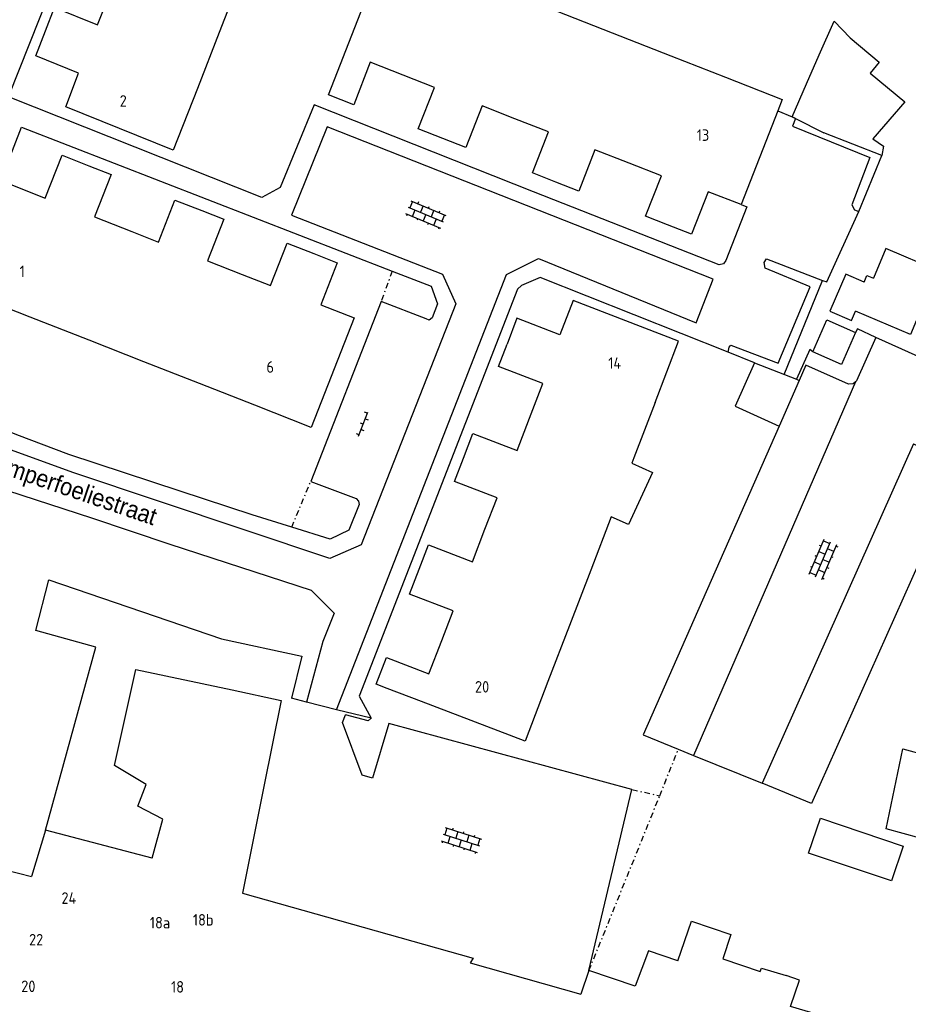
# Model space of a CAD drawing. Header units: metres. Extents: x 140889 to 142041, y 457117 to 459235.
# Tile 8 of 38: x 141103 to 141180, y 457389 to 457475. Entities that reach past the tile are written whole.
import ezdxf

# ---------------------------------------------------------------- set-up
doc = ezdxf.new("R2010")
doc.units = ezdxf.units.M
for name, pattern in [('DASHDOT', [1, 0.5, -0.25, 0, -0.25]), ('DGN1', [66.048924, 0, -66.048924]), ('DGN2', [88.065232, 44.032616, -44.032616])]:
    doc.linetypes.add(name, pattern=pattern)
for name, color, linetype in [('GEO_Bijgebouw', 251, 'CONTINUOUS'), ('GEO_Dakrand', 251, 'DGN1'), ('GEO_Dakrand bijgebouw', 251, 'DGN2'), ('GEO_Hoofdgebouw', 251, 'CONTINUOUS'), ('GEO_Huisnummer', 251, 'CONTINUOUS'), ('GEO_Kant verharding', 251, 'CONTINUOUS'), ('GEO_Overige lijn', 251, 'CONTINUOUS'), ('GEO_Straatnaam', 251, 'CONTINUOUS'), ('GEO_Symbool open verharding', 251, 'CONTINUOUS'), ('GEO_Terreinafscheiding', 251, 'CONTINUOUS')]:
    doc.layers.add(name, color=color, linetype=linetype)
doc.styles.add('style2', font='isocp.shx')
doc.styles.add('TXT_Newae', font='arial.ttf')

msp = doc.modelspace()

# ---------------------------------------------------------------- linework, layer by layer
at = {"layer": 'GEO_Bijgebouw', "linetype": 'Continuous', "flags": 128}
for points in [[(141177.945, 457462.892), (141172.916, 457464.858)], [(141176.411, 457451.924), (141176.659, 457452.51), (141177.218, 457452.274)], [(141181.696, 457450.38), (141180.436, 457447.401), (141175.68, 457449.413)]]:
    msp.add_lwpolyline(points, dxfattribs=at)
at = {"layer": 'GEO_Dakrand', "linetype": 'Continuous', "flags": 128}
for points in [[(141156.27, 457436.246), (141158.055, 457435.431), (141155.992, 457430.914), (141154.486, 457431.602)], [(141160.266, 457393.101), (141161.437, 457396.547), (141164.864, 457395.382), (141164.155, 457393.293), (141167.415, 457392.186)], [(141173.208, 457384.764), (141174.349, 457387.882), (141170.041, 457389.156), (141170.815, 457391.442), (141169.656, 457391.824)]]:
    msp.add_lwpolyline(points, dxfattribs=at)
at = {"layer": 'GEO_Dakrand bijgebouw', "linetype": 'Continuous', "flags": 128}
for points in [[(141170.174, 457466.245), (141171.427, 457469.111), (141172.53, 457471.623), (141173.813, 457474.562), (141175.193, 457473.113)], [(141170.174, 457466.245), (141170.466, 457466.122)], [(141170.466, 457466.122), (141172.916, 457464.858)], [(141181.696, 457450.38), (141182.779, 457452.932), (141178.304, 457454.832), (141177.218, 457452.274)], [(141176.411, 457451.924), (141174.821, 457452.612), (141173.436, 457449.412), (141175.326, 457448.595), (141175.68, 457449.413)], [(141166.924, 457444.945), (141165.228, 457441.168), (141169.04, 457439.456)], [(141166.924, 457444.945), (141170.552, 457443.507)], [(141170.782, 457443.408), (141169.04, 457439.456)], [(141170.552, 457443.507), (141170.782, 457443.408)], [(141171.606, 457402.451), (141172.624, 457405.475), (141179.814, 457403.054), (141178.796, 457400.031), (141171.606, 457402.451)]]:
    msp.add_lwpolyline(points, dxfattribs=at)
at = {"layer": 'GEO_Hoofdgebouw', "linetype": 'Continuous', "flags": 128}
for points in [[(141136.433, 457469.878), (141133.594, 457470.99), (141132.153, 457467.311), (141129.968, 457468.167), (141135.069, 457481.189), (141140.029, 457479.247)], [(141122.399, 457478.466), (141120.485, 457473.557)], [(141105.42, 457473.697), (141106.21, 457475.732), (141109.94, 457474.239), (141111.056, 457477.055)], [(141149.706, 457475.457), (141154.572, 457473.551)], [(141118.598, 457468.719), (141116.51, 457463.363), (141107.179, 457467.112), (141108.276, 457470.042), (141104.585, 457471.545), (141105.42, 457473.697)], [(141120.485, 457473.557), (141118.598, 457468.719)], [(141154.572, 457473.551), (141159.662, 457471.558)], [(141175.193, 457473.113), (141177.718, 457471.003), (141176.938, 457470.054), (141179.936, 457467.543), (141177.172, 457464.346), (141178.097, 457463.717), (141177.945, 457462.892)], [(141159.662, 457471.558), (141164.409, 457469.698)], [(141139.89, 457464.365), (141137.741, 457465.207), (141139.153, 457468.813), (141136.433, 457469.878)], [(141164.409, 457469.698), (141169.323, 457467.774), (141168.929, 457466.767)], [(141146.116, 457466.098), (141143.297, 457467.202), (141141.88, 457463.586), (141139.89, 457464.365)], [(141168.929, 457466.767), (141165.751, 457458.652)], [(141149.67, 457460.609), (141147.664, 457461.395), (141149.055, 457464.947), (141146.116, 457466.098)], [(141156.032, 457462.244), (141153.063, 457463.407), (141151.662, 457459.829), (141149.67, 457460.609)], [(141104.106, 457448.896), (141098.73, 457451.005), (141102.413, 457460.394), (141105.401, 457459.222), (141106.857, 457462.932), (141109.192, 457462.016)], [(141109.192, 457462.016), (141111.108, 457461.264), (141109.664, 457457.586), (141112.916, 457456.31)], [(141159.365, 457456.895), (141157.468, 457457.638), (141158.841, 457461.144), (141156.032, 457462.244)], [(141165.751, 457458.652), (141162.902, 457459.768), (141161.456, 457456.076), (141159.365, 457456.895)], [(141112.916, 457456.31), (141115.226, 457455.404), (141116.652, 457459.04), (141118.969, 457458.131)], [(141118.969, 457458.131), (141120.891, 457457.377), (141119.476, 457453.77), (141122.476, 457452.593)], [(141122.476, 457452.593), (141124.927, 457451.632), (141126.374, 457455.32), (141128.683, 457454.414)], [(141128.683, 457454.414), (141130.72, 457453.615), (141129.288, 457449.966), (141132.194, 457448.826), (141128.471, 457439.337), (141123.581, 457441.256)], [(141158.282, 457441.484), (141160.329, 457446.813), (141151.182, 457450.326), (141150.042, 457447.359), (141146.31, 457448.793), (141145.448, 457446.549)], [(141109.205, 457446.895), (141104.106, 457448.896)], [(141171.966, 457445.9), (141173.182, 457448.654)], [(141173.182, 457448.654), (141175.68, 457447.552)], [(141175.68, 457447.552), (141174.464, 457444.798), (141171.966, 457445.9)], [(141113.941, 457445.037), (141109.205, 457446.895)], [(141147.41, 457440.141), (141148.559, 457443.131), (141144.704, 457444.612), (141145.448, 457446.549)], [(141118.787, 457443.136), (141113.941, 457445.037)], [(141123.581, 457441.256), (141118.787, 457443.136)], [(141158.282, 457441.484), (141156.439, 457436.688)], [(141141.669, 457436.679), (141142.487, 457438.808), (141146.331, 457437.331), (141147.41, 457440.141)], [(141156.439, 457436.688), (141156.27, 457436.246)], [(141143.537, 457430.508), (141144.587, 457433.241), (141140.894, 457434.66), (141141.669, 457436.679)], [(141173.208, 457384.764), (141176.94, 457383.742), (141176.309, 457381.44), (141178.482, 457380.845), (141179.64, 457385.076), (141183.781, 457383.942), (141188.647, 457401.711), (141178.328, 457404.537), (141179.783, 457411.49), (141181.898, 457410.911), (141183.368, 457416.277), (141184.63, 457415.931), (141188.008, 457428.265), (141185.09, 457429.064), (141187.003, 457436.048)], [(141154.486, 457431.602), (141152.708, 457426.974)], [(141102.451, 457430.51), (141100.527, 457423.081), (141098.771, 457422.084), (141094.033, 457403.024), (141104.197, 457400.416)], [(141137.839, 457427.061), (141138.643, 457429.154), (141142.454, 457427.69), (141143.537, 457430.508)], [(141139.792, 457420.862), (141140.781, 457423.436), (141137.004, 457424.887), (141137.839, 457427.061)], [(141152.708, 457426.974), (141150.867, 457422.181)], [(141150.867, 457422.181), (141149, 457417.322)], [(141135.065, 457416.724), (141134.11, 457417.091), (141134.992, 457419.387), (141138.681, 457417.97), (141139.792, 457420.862)], [(141114.672, 457402.014), (141115.609, 457405.392), (141113.433, 457406.524), (141114.164, 457408.4), (141111.413, 457410.034), (141113.265, 457418.364), (141121.602, 457416.589)], [(141149, 457417.322), (141147.008, 457412.136), (141138.027, 457415.586)], [(141121.602, 457416.589), (141125.856, 457415.683), (141124.36, 457408.22)], [(141138.027, 457415.586), (141135.065, 457416.724)], [(141124.36, 457408.22), (141122.505, 457398.964)], [(141114.672, 457402.014), (141105.435, 457404.444), (141104.197, 457400.416)], [(141122.505, 457398.964), (141142.505, 457393.327), (141142.253, 457392.927), (141151.84, 457390.222)], [(141160.266, 457393.101), (141157.711, 457393.969), (141156.571, 457390.9), (141152.555, 457392.256), (141151.84, 457390.222)], [(141167.415, 457392.186), (141167.528, 457392.481), (141169.656, 457391.824)]]:
    msp.add_lwpolyline(points, dxfattribs=at)
at = {"layer": 'GEO_Kant verharding', "linetype": 'Continuous', "flags": 128}
for points in [[(141128.711, 457467.299), (141125.779, 457460.132), (141124.187, 457459.273), (141102.222, 457467.998), (141106.763, 457479.435), (141114.654, 457500)], [(141165.751, 457458.652), (141166.247, 457458.458), (141164.426, 457453.803), (141164.216, 457453.507), (141163.86, 457453.434), (141147.759, 457459.767), (141128.711, 457467.299)], [(141168.929, 457466.767), (141170.174, 457466.245)], [(141170.466, 457466.122), (141170.174, 457466.245)], [(141170.466, 457466.122), (141170.205, 457465.462), (141176.906, 457462.744), (141175.358, 457458.619), (141175.587, 457458.189), (141175.971, 457458.044)], [(141096.434, 457447.548), (141103.351, 457465.36)], [(141103.351, 457465.36), (141135.494, 457452.882)], [(141175.971, 457458.044), (141177.945, 457462.892)], [(141172.812, 457452.084), (141173.184, 457451.953), (141175.971, 457458.044)], [(141164.619, 457445.859), (141164.712, 457446.281), (141164.844, 457446.474), (141168.971, 457444.908), (141171.726, 457451.533), (141167.822, 457453.142), (141167.752, 457453.625), (141167.957, 457453.949), (141172.812, 457452.084)], [(141164.619, 457445.859), (141148.316, 457452.32), (141146.713, 457451.637), (141146.37, 457451.311), (141132.622, 457416.052), (141133.676, 457414.13)], [(141135.494, 457452.882), (141138.873, 457451.569), (141139.425, 457450.038), (141138.971, 457448.836), (141138.686, 457448.648), (141138.436, 457448.745), (141134.54, 457450.249)], [(141169.485, 457443.93), (141172.812, 457452.084)], [(141134.54, 457450.249), (141128.424, 457434.663)], [(141177.434, 457447.13), (141175.83, 457447.891), (141175.68, 457447.552)], [(141177.434, 457447.13), (141175.752, 457443.378), (141175.663, 457443.302)], [(141211.377, 457431.91), (141177.434, 457447.13)], [(141171.966, 457445.9), (141171.71, 457446.096), (141170.552, 457443.507)], [(141166.924, 457444.945), (141164.619, 457445.859)], [(141175.663, 457443.302), (141175.458, 457443.126), (141175.068, 457443.093), (141171.367, 457444.736), (141170.782, 457443.408)], [(141126.775, 457430.687), (141123.339, 457431.761), (141117.115, 457433.826), (141107.444, 457437), (141102.934, 457438.71), (141094.377, 457442.176)], [(141169.04, 457439.456), (141157.245, 457412.69), (141160.301, 457411.449)], [(141180.694, 457437.905), (141184.873, 457435.855), (141171.868, 457406.748), (141167.568, 457408.496)], [(141128.424, 457434.663), (141132.358, 457433.169), (141132.574, 457432.95), (141132.621, 457432.657), (141131.718, 457430.431), (141130.121, 457429.641), (141126.775, 457430.687)], [(141105.435, 457404.444), (141109.792, 457420.287), (141104.59, 457421.733), (141105.701, 457426.119), (141120.698, 457421.02), (141127.658, 457419.526), (141126.77, 457415.875)], [(141135.189, 457413.664), (141133.782, 457408.941), (141132.894, 457409.186), (141131.179, 457413.762), (141131.431, 457414.442)], [(141133.676, 457414.13), (141133.394, 457413.907), (141131.431, 457414.442)], [(141156.286, 457407.953), (141135.189, 457413.664)], [(141160.301, 457411.449), (141161.629, 457410.909)], [(141161.629, 457410.909), (141167.568, 457408.496)], [(141152.555, 457392.256), (141156.286, 457407.953)]]:
    msp.add_lwpolyline(points, dxfattribs=at)
at = {"layer": 'GEO_Overige lijn', "linetype": 'Continuous', "flags": 128}
for points in [[(141163.32, 457452.192), (141129.841, 457465.396), (141126.751, 457457.732), (141139.86, 457452.615), (141140.999, 457450.042), (141132.787, 457429.152), (141130.089, 457427.98), (141107.881, 457435.397), (141102.71, 457437.284), (141097.385, 457439.293)], [(141130.675, 457414.85), (141145.393, 457452.602), (141148.191, 457453.971), (141161.862, 457448.404), (141163.32, 457452.192)], [(141175.663, 457443.302), (141161.629, 457410.909)], [(141180.694, 457437.905), (141167.568, 457408.496)], [(141102.134, 457433.885), (141109.409, 457431.515), (141116.202, 457429.22), (141128.45, 457425.226), (141130.472, 457423.247), (141129.465, 457420.774), (141128.061, 457415.536)], [(141128.061, 457415.536), (141126.77, 457415.875)], [(141130.675, 457414.85), (141128.061, 457415.536)], [(141133.676, 457414.13), (141130.675, 457414.85)]]:
    msp.add_lwpolyline(points, dxfattribs=at)
at = {"layer": 'GEO_Symbool open verharding'}
for p, q in [((141137.2529835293, 457458.9328446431), (141137.0202565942, 457458.3798182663)), ((141137.1147269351, 457458.9910263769), (141140.1563720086, 457457.7110282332)), ((141137.7720205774, 457458.8771621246), (141137.7138388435, 457458.7389055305)), ((141136.882, 457458.438), (141139.9236450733, 457457.1580018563)), ((141137.2483849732, 457457.6328527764), (141137.4811119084, 457458.1858791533)), ((141138.1746941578, 457458.5449664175), (141137.9419672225, 457457.9919400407)), ((141138.6355494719, 457458.3510273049), (141138.6937312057, 457458.4892838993)), ((141139.0964047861, 457458.1570881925), (141138.8636778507, 457457.6040618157)), ((141139.5572601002, 457457.9631490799), (141139.615441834, 457458.101405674)), ((141136.6492730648, 457457.8849736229), (141139.690918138, 457456.6049754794)), ((141136.787529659, 457457.8267918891), (141136.7293479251, 457457.688535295)), ((141137.7092402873, 457457.4389136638), (141137.6510585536, 457457.3006570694)), ((141138.4028225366, 457457.798000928), (141138.1700956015, 457457.2449745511)), ((141139.0918062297, 457456.8570963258), (141139.3245331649, 457457.4101227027)), ((141140.0181154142, 457457.7692099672), (141139.785388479, 457457.2161835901)), ((141138.5721623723, 457456.9152040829), (141138.6295683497, 457457.0516172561)), ((141139.5526615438, 457456.6631572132), (141139.4944798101, 457456.5249006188)), ((141132.571, 457438.569), (141133.3875895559, 457440.665588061)), ((141133.3355097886, 457440.5828478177), (141133.1025555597, 457440.6735799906)), ((141132.979294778, 457439.6172940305), (141132.7463405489, 457439.7080262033)), ((141133.1607591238, 457440.0832024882), (141133.3937133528, 457439.9924703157)), ((141132.6163660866, 457438.6854771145), (141132.3834118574, 457438.7762092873)), ((141132.7978304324, 457439.1513855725), (141133.0307846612, 457439.0606533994)), ((141171.6544941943, 457426.6169601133), (141172.9412748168, 457429.655742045)), ((141172.207, 457426.383), (141173.4937806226, 457429.4217819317)), ((141172.6878180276, 457429.0571940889), (141172.5496915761, 457429.115684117)), ((141172.7595058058, 457426.1490398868), (141174.0462864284, 457429.1878218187)), ((141172.8827847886, 457429.5176155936), (141173.4352905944, 457429.2836554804)), ((141173.9877964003, 457429.0496953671), (141174.1259228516, 457428.9912053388)), ((141172.2978845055, 457428.1363510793), (141172.1597580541, 457428.1948411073)), ((141172.4928512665, 457428.596772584), (141173.0453570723, 457428.3628124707)), ((141173.7928296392, 457428.5892738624), (141173.2403238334, 457428.8232339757)), ((141172.1029177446, 457427.6759295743), (141172.6554235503, 457427.441969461)), ((141172.8503903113, 457427.902390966), (141173.4028961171, 457427.6684308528)), ((141173.7335627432, 457428.0697609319), (141173.5972779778, 457428.1274710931)), ((141171.7129842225, 457426.7550865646), (141172.2654900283, 457426.5211264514)), ((141171.7698245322, 457427.2739980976), (141171.9079509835, 457427.2155080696)), ((141173.012962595, 457426.7475878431), (141172.4604567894, 457426.9815479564)), ((141173.2079293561, 457427.2080093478), (141173.3460558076, 457427.1495193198)), ((141172.817995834, 457426.2871663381), (141172.9561222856, 457426.2286763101)), ((141140.232909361, 457404.6106263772), (141140.0498479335, 457404.0392346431)), ((141140.0900614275, 457404.6563917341), (141143.2327159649, 457403.6495538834)), ((141140.7548344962, 457404.6009231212), (141140.7090691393, 457404.4580751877)), ((141141.1852289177, 457404.3055239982), (141141.0021674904, 457403.7341322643)), ((141141.6613886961, 457404.1529728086), (141141.7071540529, 457404.2958207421)), ((141139.7239385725, 457403.5136082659), (141142.8665931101, 457402.5067704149)), ((141139.8667865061, 457403.467842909), (141139.8210211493, 457403.3249949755)), ((141139.907, 457404.085), (141143.0496545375, 457403.0781621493)), ((141140.3429462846, 457403.3152917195), (141140.5260077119, 457403.8866834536)), ((141141.4783272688, 457403.5815810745), (141141.2952658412, 457403.0101893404)), ((141142.1375484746, 457404.0004216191), (141141.9544870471, 457403.4290298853)), ((141142.613708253, 457403.8478704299), (141142.6594736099, 457403.9907183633)), ((141143.0898680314, 457403.69531924), (141142.9068066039, 457403.1239275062)), ((141140.8191060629, 457403.1627405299), (141140.773340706, 457403.0198925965)), ((141141.7248419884, 457402.7171525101), (141141.7699971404, 457402.8580958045)), ((141142.2475853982, 457402.7050869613), (141142.4306468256, 457403.2764786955)), ((141142.7237451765, 457402.5525357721), (141142.6779798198, 457402.4096878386))]:
    msp.add_line(p, q, dxfattribs=at)
at = {"layer": 'GEO_Terreinafscheiding', "linetype": 'DASHDOT', "flags": 128}
for points in [[(141135.494, 457452.882), (141134.54, 457450.249)], [(141126.775, 457430.687), (141128.424, 457434.663)], [(141158.696, 457407.409), (141160.301, 457411.449)], [(141156.286, 457407.953), (141158.696, 457407.409)], [(141152.555, 457392.256), (141158.696, 457407.409)]]:
    msp.add_lwpolyline(points, dxfattribs=at)

# ---------------------------------------------------------------- texts
at = {"layer": 'GEO_Huisnummer', "style": 'style2'}
for s, p in [('2', (141111.857, 457467.1323333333)), ('13', (141161.902, 457464.1713333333)), ('1', (141103.19, 457452.3683333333)), ('14', (141154.225, 457444.4153333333)), ('6', (141124.588, 457444.0803333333)), ('20', (141142.673, 457416.3553333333)), ('24', (141106.81, 457398.0443333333)), ('18a', (141114.474, 457395.9143333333)), ('18b', (141118.205, 457396.1593333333)), ('22', (141103.997, 457394.4353333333)), ('20', (141103.324, 457390.3993333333)), ('18', (141116.309, 457390.3483333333))]:
    msp.add_text(s, height=1, dxfattribs=at).set_placement(p)
at = {"layer": 'GEO_Straatnaam', "color": 7, "style": 'TXT_Newae', "width": 0.9}
msp.add_text('Kamperfoeliestraat', height=1.5, rotation=341.1013117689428, dxfattribs=at).set_placement((141099.7800703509, 457435.9639298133))

doc.saveas('drawing.dxf')
